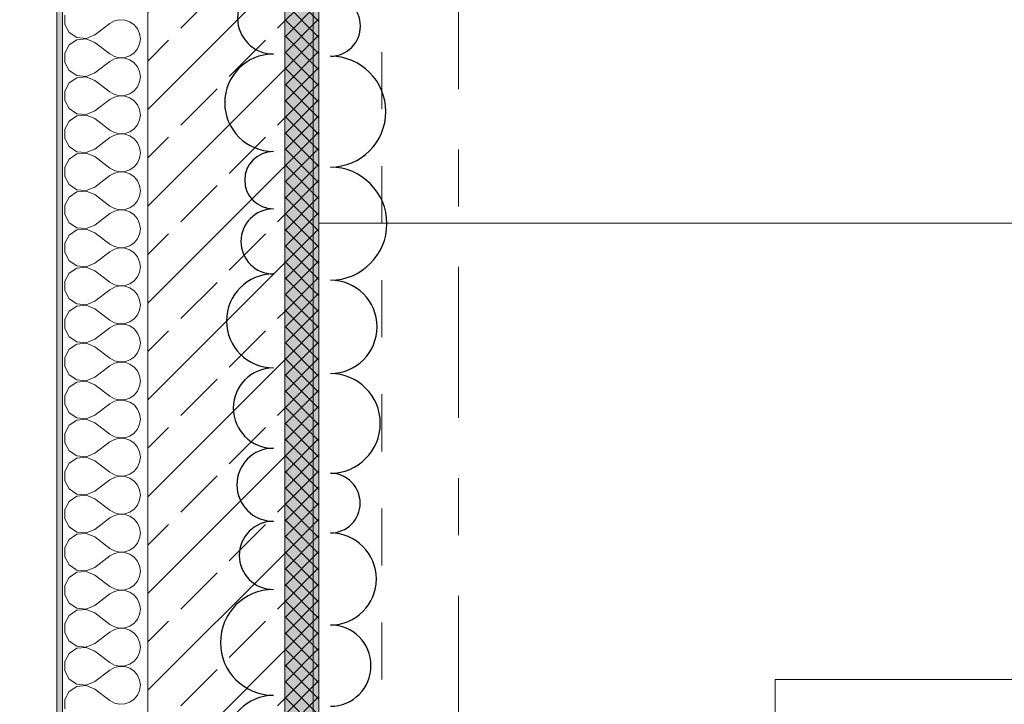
# Model space of a CAD drawing. Header units: metres. Extents: x -3.6 to 90.7, y -11.1 to 18.
# Tile 16 of 256: x -0.2 to 1.5, y 2.2 to 3.4. Entities that reach past the tile are written whole.
import ezdxf

# ---------------------------------------------------------------- set-up
doc = ezdxf.new("R2010")
doc.units = ezdxf.units.M
doc.header["$MEASUREMENT"] = 0
for name, pattern in [('Strichlinie doppelt', [0.546806, 0.264583, -0.105833, 0.070556, -0.105833]), ('Untersicht', [0.1, 0.075, -0.025]), ('Wipeout_Contour', [1, 0, -1])]:
    doc.linetypes.add(name, pattern=pattern)
for name, color, linetype in [('152 - Bemaßung_ Beschriftung.Ausbau', 7, 'Continuous'), ('209 - Marker.Änderung', 7, 'Continuous'), ('451 - Universal.Achsen Raster', 7, 'Continuous'), ('603 - Struktur.Bodenplatte_ Decke Roh', 7, 'Continuous'), ('604 - Struktur.Wand Aussen', 7, 'Continuous'), ('650 - Abdeckung.Fußboden Aufbau', 7, 'Continuous'), ('701 - Einrichtung.Möbel', 7, 'Continuous'), ('Abbruch_605 - Struktur.Wand Innen', 7, 'Continuous'), ('Neubau_653 - Abdeckung.TB Verkofferung', 7, 'Continuous')]:
    doc.layers.add(name, color=color, linetype=linetype)
doc.styles.add('ERSTELLTER_STIL_2', font='txt')
doc.linetypes.add('Abbruch 1', pattern='A,0,[1,2022.0244.A_L5A-PL02.05_iB_Grundriss 3.OG1.Shx,S=0.001984,R=0,X=0,Y=0],-0.25,0', length=0.25)
doc.dimstyles.new('ERSTELLTER_STIL__1', dxfattribs={"dimtxt": 0.1, "dimasz": 0.0532, "dimexe": 0.18, "dimexo": 0.0625, "dimgap": 0, "dimtad": 1, "dimzin": 0, "dimdsep": 46, "dimtxsty": 'ERSTELLTER_STIL_2', "dimblk": 'ARROWHEAD_2', "dimblk1": 'ARROWHEAD_2', "dimblk2": 'ARROWHEAD_2', "dimcen": 0.09, "dimse1": 1, "dimse2": 1, "dimclrd": 7, "dimclre": 7, "dimclrt": 7, "dimazin": 0, "dimtfac": 1, "dimtdec": 4, "dimtmove": 0, "dimatfit": 3, "dimfxl": 1, "dimtolj": 1, "dimtzin": 0, "dimarcsym": 0})
doc.dimstyles.new('ERSTELLTER_STIL__3', dxfattribs={"dimtxt": 0.1, "dimasz": 0.0532, "dimexe": 0.18, "dimexo": 0.0625, "dimgap": 0, "dimtad": 1, "dimtih": 1, "dimtoh": 1, "dimzin": 0, "dimdsep": 46, "dimtxsty": 'ERSTELLTER_STIL_2', "dimblk": 'ARROWHEAD_2', "dimblk1": 'ARROWHEAD_2', "dimblk2": 'ARROWHEAD_2', "dimcen": 0.09, "dimse1": 1, "dimse2": 1, "dimclrd": 7, "dimclre": 7, "dimclrt": 7, "dimazin": 0, "dimtfac": 1, "dimtdec": 4, "dimtmove": 0, "dimatfit": 3, "dimfxl": 1, "dimtolj": 1, "dimtzin": 0, "dimarcsym": 0})

# ---------------------------------------------------------------- blocks, each defined once
blk = doc.blocks.new('*X9')
at = {"layer": '604 - Struktur.Wand Aussen', "color": 7, "linetype": 'Continuous', "lineweight": 5}
for p, q in [((-0.1607, 3.3748), (-0.1607, 3.3585)), ((-0.1607, 3.3585), (-0.153, 3.3442)), ((-0.1083, 3.34), (-0.0817, 3.36)), ((-0.0736, 3.3645), (-0.0817, 3.36)), ((-0.0647, 3.3665), (-0.0736, 3.3645)), ((-0.0555, 3.3661), (-0.0647, 3.3665)), ((-0.0468, 3.3631), (-0.0555, 3.3661)), ((-0.0392, 3.3579), (-0.0468, 3.3631)), ((-0.0333, 3.3509), (-0.0392, 3.3579)), ((-0.0296, 3.3424), (-0.0333, 3.3509)), ((-0.153, 3.3442), (-0.1395, 3.3352)), ((-0.1395, 3.3352), (-0.1233, 3.3337)), ((-0.1233, 3.3337), (-0.1083, 3.34)), ((-0.0283, 3.3333), (-0.0296, 3.3424)), ((-0.153, 3.3224), (-0.1607, 3.3081)), ((-0.1395, 3.3314), (-0.153, 3.3224)), ((-0.1233, 3.333), (-0.1395, 3.3314)), ((-0.1083, 3.3267), (-0.1233, 3.333)), ((-0.1083, 3.3267), (-0.0817, 3.3067)), ((-0.0333, 3.3158), (-0.0296, 3.3242)), ((-0.0296, 3.3242), (-0.0283, 3.3333)), ((-0.1607, 3.3081), (-0.1607, 3.2919)), ((-0.0817, 3.3067), (-0.0736, 3.3022)), ((-0.0736, 3.3022), (-0.0647, 3.3001)), ((-0.0647, 3.2999), (-0.0736, 3.2978)), ((-0.0647, 3.3001), (-0.0555, 3.3006)), ((-0.0555, 3.2994), (-0.0647, 3.2999)), ((-0.0555, 3.3006), (-0.0468, 3.3035)), ((-0.0468, 3.2965), (-0.0555, 3.2994)), ((-0.0468, 3.3035), (-0.0392, 3.3087)), ((-0.0392, 3.3087), (-0.0333, 3.3158)), ((-0.1607, 3.2919), (-0.153, 3.2776)), ((-0.1083, 3.2733), (-0.0817, 3.2933)), ((-0.0736, 3.2978), (-0.0817, 3.2933)), ((-0.0392, 3.2913), (-0.0468, 3.2965)), ((-0.0333, 3.2842), (-0.0392, 3.2913)), ((-0.0296, 3.2758), (-0.0333, 3.2842)), ((-0.153, 3.2776), (-0.1395, 3.2686)), ((-0.1395, 3.2648), (-0.153, 3.2558)), ((-0.1395, 3.2686), (-0.1233, 3.267)), ((-0.1233, 3.2663), (-0.1395, 3.2648)), ((-0.1233, 3.267), (-0.1083, 3.2733)), ((-0.1083, 3.26), (-0.1233, 3.2663)), ((-0.0283, 3.2667), (-0.0296, 3.2758)), ((-0.0296, 3.2576), (-0.0283, 3.2667)), ((-0.153, 3.2558), (-0.1607, 3.2415)), ((-0.1083, 3.26), (-0.0817, 3.24)), ((-0.0392, 3.2421), (-0.0333, 3.2491)), ((-0.0333, 3.2491), (-0.0296, 3.2576)), ((-0.1607, 3.2415), (-0.1607, 3.2252)), ((-0.0817, 3.24), (-0.0736, 3.2355)), ((-0.0736, 3.2311), (-0.0817, 3.2267)), ((-0.0736, 3.2355), (-0.0647, 3.2335)), ((-0.0647, 3.2332), (-0.0736, 3.2311)), ((-0.0647, 3.2335), (-0.0555, 3.2339)), ((-0.0555, 3.2328), (-0.0647, 3.2332)), ((-0.0555, 3.2339), (-0.0468, 3.2369)), ((-0.0468, 3.2298), (-0.0555, 3.2328)), ((-0.0468, 3.2369), (-0.0392, 3.2421)), ((-0.0392, 3.2246), (-0.0468, 3.2298)), ((-0.1607, 3.2252), (-0.153, 3.2109)), ((-0.1083, 3.2067), (-0.0817, 3.2267)), ((-0.0333, 3.2175), (-0.0392, 3.2246)), ((-0.0296, 3.2091), (-0.0333, 3.2175)), ((-0.153, 3.2109), (-0.1395, 3.2019)), ((-0.1395, 3.1981), (-0.153, 3.1891)), ((-0.1395, 3.2019), (-0.1233, 3.2004)), ((-0.1233, 3.1996), (-0.1395, 3.1981)), ((-0.1233, 3.2004), (-0.1083, 3.2067)), ((-0.1083, 3.1933), (-0.1233, 3.1996)), ((-0.0283, 3.2), (-0.0296, 3.2091)), ((-0.0296, 3.1909), (-0.0283, 3.2)), ((-0.153, 3.1891), (-0.1607, 3.1748)), ((-0.1083, 3.1933), (-0.0817, 3.1733)), ((-0.0392, 3.1754), (-0.0333, 3.1825)), ((-0.0333, 3.1825), (-0.0296, 3.1909)), ((-0.1607, 3.1748), (-0.1607, 3.1585)), ((-0.0817, 3.1733), (-0.0736, 3.1689)), ((-0.0736, 3.1645), (-0.0817, 3.16)), ((-0.0736, 3.1689), (-0.0647, 3.1668)), ((-0.0647, 3.1665), (-0.0736, 3.1645)), ((-0.0647, 3.1668), (-0.0555, 3.1672)), ((-0.0555, 3.1661), (-0.0647, 3.1665)), ((-0.0555, 3.1672), (-0.0468, 3.1702)), ((-0.0468, 3.1631), (-0.0555, 3.1661)), ((-0.0468, 3.1702), (-0.0392, 3.1754)), ((-0.0392, 3.1579), (-0.0468, 3.1631)), ((-0.1607, 3.1585), (-0.153, 3.1442)), ((-0.153, 3.1442), (-0.1395, 3.1352)), ((-0.1083, 3.14), (-0.0817, 3.16)), ((-0.0333, 3.1509), (-0.0392, 3.1579)), ((-0.0296, 3.1424), (-0.0333, 3.1509)), ((-0.1395, 3.1314), (-0.153, 3.1224)), ((-0.1395, 3.1352), (-0.1233, 3.1337)), ((-0.1233, 3.133), (-0.1395, 3.1314)), ((-0.1233, 3.1337), (-0.1083, 3.14)), ((-0.1083, 3.1267), (-0.1233, 3.133)), ((-0.1083, 3.1267), (-0.0817, 3.1067)), ((-0.0283, 3.1333), (-0.0296, 3.1424)), ((-0.0296, 3.1242), (-0.0283, 3.1333)), ((-0.153, 3.1224), (-0.1607, 3.1081)), ((-0.0392, 3.1087), (-0.0333, 3.1158)), ((-0.0333, 3.1158), (-0.0296, 3.1242)), ((-0.1607, 3.1081), (-0.1607, 3.0919)), ((-0.1607, 3.0919), (-0.153, 3.0776)), ((-0.1083, 3.0733), (-0.0817, 3.0933)), ((-0.0817, 3.1067), (-0.0736, 3.1022)), ((-0.0736, 3.0978), (-0.0817, 3.0933)), ((-0.0736, 3.1022), (-0.0647, 3.1001)), ((-0.0647, 3.0999), (-0.0736, 3.0978)), ((-0.0647, 3.1001), (-0.0555, 3.1006)), ((-0.0555, 3.0994), (-0.0647, 3.0999)), ((-0.0555, 3.1006), (-0.0468, 3.1035)), ((-0.0468, 3.0965), (-0.0555, 3.0994)), ((-0.0468, 3.1035), (-0.0392, 3.1087)), ((-0.0392, 3.0913), (-0.0468, 3.0965)), ((-0.153, 3.0776), (-0.1395, 3.0686)), ((-0.0333, 3.0842), (-0.0392, 3.0913)), ((-0.0296, 3.0758), (-0.0333, 3.0842)), ((-0.0283, 3.0667), (-0.0296, 3.0758)), ((-0.1395, 3.0648), (-0.153, 3.0558)), ((-0.1395, 3.0686), (-0.1233, 3.067)), ((-0.1233, 3.0663), (-0.1395, 3.0648)), ((-0.1233, 3.067), (-0.1083, 3.0733)), ((-0.1083, 3.06), (-0.1233, 3.0663)), ((-0.1083, 3.06), (-0.0817, 3.04)), ((-0.0333, 3.0491), (-0.0296, 3.0576)), ((-0.0296, 3.0576), (-0.0283, 3.0667)), ((-0.153, 3.0558), (-0.1607, 3.0415)), ((-0.1607, 3.0415), (-0.1607, 3.0252)), ((-0.0817, 3.04), (-0.0736, 3.0355)), ((-0.0468, 3.0369), (-0.0392, 3.0421)), ((-0.0392, 3.0421), (-0.0333, 3.0491)), ((-0.1607, 3.0252), (-0.153, 3.0109)), ((-0.1083, 3.0067), (-0.0817, 3.0267)), ((-0.0736, 3.0311), (-0.0817, 3.0267)), ((-0.0736, 3.0355), (-0.0647, 3.0335)), ((-0.0647, 3.0332), (-0.0736, 3.0311)), ((-0.0647, 3.0335), (-0.0555, 3.0339)), ((-0.0555, 3.0328), (-0.0647, 3.0332)), ((-0.0555, 3.0339), (-0.0468, 3.0369)), ((-0.0468, 3.0298), (-0.0555, 3.0328)), ((-0.0392, 3.0246), (-0.0468, 3.0298)), ((-0.0333, 3.0175), (-0.0392, 3.0246)), ((-0.153, 3.0109), (-0.1395, 3.0019)), ((-0.1233, 3.0004), (-0.1083, 3.0067)), ((-0.0296, 3.0091), (-0.0333, 3.0175)), ((-0.0283, 3), (-0.0296, 3.0091)), ((-0.153, 2.9891), (-0.1607, 2.9748)), ((-0.1395, 2.9981), (-0.153, 2.9891)), ((-0.1395, 3.0019), (-0.1233, 3.0004)), ((-0.1233, 2.9996), (-0.1395, 2.9981)), ((-0.1083, 2.9933), (-0.1233, 2.9996)), ((-0.1083, 2.9933), (-0.0817, 2.9733)), ((-0.0333, 2.9825), (-0.0296, 2.9909)), ((-0.0296, 2.9909), (-0.0283, 3)), ((-0.1607, 2.9748), (-0.1607, 2.9585)), ((-0.0817, 2.9733), (-0.0736, 2.9689)), ((-0.0468, 2.9702), (-0.0392, 2.9754)), ((-0.0392, 2.9754), (-0.0333, 2.9825)), ((-0.1607, 2.9585), (-0.153, 2.9442)), ((-0.1083, 2.94), (-0.0817, 2.96)), ((-0.0736, 2.9645), (-0.0817, 2.96)), ((-0.0736, 2.9689), (-0.0647, 2.9668)), ((-0.0647, 2.9665), (-0.0736, 2.9645)), ((-0.0647, 2.9668), (-0.0555, 2.9672)), ((-0.0555, 2.9661), (-0.0647, 2.9665)), ((-0.0555, 2.9672), (-0.0468, 2.9702)), ((-0.0468, 2.9631), (-0.0555, 2.9661)), ((-0.0392, 2.9579), (-0.0468, 2.9631)), ((-0.0333, 2.9509), (-0.0392, 2.9579)), ((-0.153, 2.9442), (-0.1395, 2.9352)), ((-0.1233, 2.9337), (-0.1083, 2.94)), ((-0.0296, 2.9424), (-0.0333, 2.9509)), ((-0.0283, 2.9333), (-0.0296, 2.9424)), ((-0.153, 2.9224), (-0.1607, 2.9081)), ((-0.1395, 2.9314), (-0.153, 2.9224)), ((-0.1395, 2.9352), (-0.1233, 2.9337)), ((-0.1233, 2.933), (-0.1395, 2.9314)), ((-0.1083, 2.9267), (-0.1233, 2.933)), ((-0.1083, 2.9267), (-0.0817, 2.9067)), ((-0.0333, 2.9158), (-0.0296, 2.9242)), ((-0.0296, 2.9242), (-0.0283, 2.9333)), ((-0.1607, 2.9081), (-0.1607, 2.8919)), ((-0.0817, 2.9067), (-0.0736, 2.9022)), ((-0.0736, 2.9022), (-0.0647, 2.9001)), ((-0.0555, 2.9006), (-0.0468, 2.9035)), ((-0.0468, 2.9035), (-0.0392, 2.9087)), ((-0.0392, 2.9087), (-0.0333, 2.9158)), ((-0.1607, 2.8919), (-0.153, 2.8776)), ((-0.1083, 2.8733), (-0.0817, 2.8933)), ((-0.0736, 2.8978), (-0.0817, 2.8933)), ((-0.0647, 2.8999), (-0.0736, 2.8978)), ((-0.0647, 2.9001), (-0.0555, 2.9006)), ((-0.0555, 2.8994), (-0.0647, 2.8999)), ((-0.0468, 2.8965), (-0.0555, 2.8994)), ((-0.0392, 2.8913), (-0.0468, 2.8965)), ((-0.0333, 2.8842), (-0.0392, 2.8913)), ((-0.153, 2.8776), (-0.1395, 2.8686)), ((-0.1395, 2.8686), (-0.1233, 2.867)), ((-0.1233, 2.867), (-0.1083, 2.8733)), ((-0.0296, 2.8758), (-0.0333, 2.8842)), ((-0.0283, 2.8667), (-0.0296, 2.8758)), ((-0.153, 2.8558), (-0.1607, 2.8415)), ((-0.1395, 2.8648), (-0.153, 2.8558)), ((-0.1233, 2.8663), (-0.1395, 2.8648)), ((-0.1083, 2.86), (-0.1233, 2.8663)), ((-0.1083, 2.86), (-0.0817, 2.84)), ((-0.0333, 2.8491), (-0.0296, 2.8576)), ((-0.0296, 2.8576), (-0.0283, 2.8667)), ((-0.1607, 2.8415), (-0.1607, 2.8252)), ((-0.0817, 2.84), (-0.0736, 2.8355)), ((-0.0736, 2.8355), (-0.0647, 2.8335)), ((-0.0647, 2.8332), (-0.0736, 2.8311)), ((-0.0647, 2.8335), (-0.0555, 2.8339)), ((-0.0555, 2.8328), (-0.0647, 2.8332)), ((-0.0555, 2.8339), (-0.0468, 2.8369)), ((-0.0468, 2.8298), (-0.0555, 2.8328)), ((-0.0468, 2.8369), (-0.0392, 2.8421)), ((-0.0392, 2.8421), (-0.0333, 2.8491)), ((-0.1607, 2.8252), (-0.153, 2.8109)), ((-0.1083, 2.8067), (-0.0817, 2.8267)), ((-0.0736, 2.8311), (-0.0817, 2.8267)), ((-0.0392, 2.8246), (-0.0468, 2.8298)), ((-0.0333, 2.8175), (-0.0392, 2.8246)), ((-0.0296, 2.8091), (-0.0333, 2.8175)), ((-0.153, 2.8109), (-0.1395, 2.8019)), ((-0.1395, 2.7981), (-0.153, 2.7891)), ((-0.1395, 2.8019), (-0.1233, 2.8004)), ((-0.1233, 2.7996), (-0.1395, 2.7981)), ((-0.1233, 2.8004), (-0.1083, 2.8067)), ((-0.1083, 2.7933), (-0.1233, 2.7996)), ((-0.0283, 2.8), (-0.0296, 2.8091)), ((-0.0296, 2.7909), (-0.0283, 2.8)), ((-0.153, 2.7891), (-0.1607, 2.7748)), ((-0.1083, 2.7933), (-0.0817, 2.7733)), ((-0.0392, 2.7754), (-0.0333, 2.7825)), ((-0.0333, 2.7825), (-0.0296, 2.7909)), ((-0.1607, 2.7748), (-0.1607, 2.7585)), ((-0.0817, 2.7733), (-0.0736, 2.7689)), ((-0.0736, 2.7645), (-0.0817, 2.76)), ((-0.0736, 2.7689), (-0.0647, 2.7668)), ((-0.0647, 2.7665), (-0.0736, 2.7645)), ((-0.0647, 2.7668), (-0.0555, 2.7672)), ((-0.0555, 2.7661), (-0.0647, 2.7665)), ((-0.0555, 2.7672), (-0.0468, 2.7702)), ((-0.0468, 2.7631), (-0.0555, 2.7661)), ((-0.0468, 2.7702), (-0.0392, 2.7754)), ((-0.1607, 2.7585), (-0.153, 2.7442)), ((-0.1083, 2.74), (-0.0817, 2.76)), ((-0.0392, 2.7579), (-0.0468, 2.7631)), ((-0.0333, 2.7509), (-0.0392, 2.7579)), ((-0.0296, 2.7424), (-0.0333, 2.7509)), ((-0.153, 2.7442), (-0.1395, 2.7352)), ((-0.1395, 2.7314), (-0.153, 2.7224)), ((-0.1395, 2.7352), (-0.1233, 2.7337)), ((-0.1233, 2.733), (-0.1395, 2.7314)), ((-0.1233, 2.7337), (-0.1083, 2.74)), ((-0.1083, 2.7267), (-0.1233, 2.733)), ((-0.0283, 2.7333), (-0.0296, 2.7424)), ((-0.0296, 2.7242), (-0.0283, 2.7333)), ((-0.153, 2.7224), (-0.1607, 2.7081)), ((-0.1083, 2.7267), (-0.0817, 2.7067)), ((-0.0392, 2.7087), (-0.0333, 2.7158)), ((-0.0333, 2.7158), (-0.0296, 2.7242)), ((-0.1607, 2.7081), (-0.1607, 2.6919)), ((-0.0817, 2.7067), (-0.0736, 2.7022)), ((-0.0736, 2.6978), (-0.0817, 2.6933)), ((-0.0736, 2.7022), (-0.0647, 2.7001)), ((-0.0647, 2.6999), (-0.0736, 2.6978)), ((-0.0647, 2.7001), (-0.0555, 2.7006)), ((-0.0555, 2.6994), (-0.0647, 2.6999)), ((-0.0555, 2.7006), (-0.0468, 2.7035)), ((-0.0468, 2.6965), (-0.0555, 2.6994)), ((-0.0468, 2.7035), (-0.0392, 2.7087)), ((-0.0392, 2.6913), (-0.0468, 2.6965)), ((-0.1607, 2.6919), (-0.153, 2.6776)), ((-0.153, 2.6776), (-0.1395, 2.6686)), ((-0.1083, 2.6733), (-0.0817, 2.6933)), ((-0.0333, 2.6842), (-0.0392, 2.6913)), ((-0.0296, 2.6758), (-0.0333, 2.6842)), ((-0.1395, 2.6648), (-0.153, 2.6558)), ((-0.1395, 2.6686), (-0.1233, 2.667)), ((-0.1233, 2.6663), (-0.1395, 2.6648)), ((-0.1233, 2.667), (-0.1083, 2.6733)), ((-0.1083, 2.66), (-0.1233, 2.6663)), ((-0.1083, 2.66), (-0.0817, 2.64)), ((-0.0283, 2.6667), (-0.0296, 2.6758)), ((-0.0296, 2.6576), (-0.0283, 2.6667)), ((-0.153, 2.6558), (-0.1607, 2.6415)), ((-0.0392, 2.6421), (-0.0333, 2.6491)), ((-0.0333, 2.6491), (-0.0296, 2.6576)), ((-0.1607, 2.6415), (-0.1607, 2.6252)), ((-0.1083, 2.6067), (-0.0817, 2.6267)), ((-0.0817, 2.64), (-0.0736, 2.6355)), ((-0.0736, 2.6311), (-0.0817, 2.6267)), ((-0.0736, 2.6355), (-0.0647, 2.6335)), ((-0.0647, 2.6332), (-0.0736, 2.6311)), ((-0.0647, 2.6335), (-0.0555, 2.6339)), ((-0.0555, 2.6328), (-0.0647, 2.6332)), ((-0.0555, 2.6339), (-0.0468, 2.6369)), ((-0.0468, 2.6298), (-0.0555, 2.6328)), ((-0.0468, 2.6369), (-0.0392, 2.6421)), ((-0.0392, 2.6246), (-0.0468, 2.6298)), ((-0.1607, 2.6252), (-0.153, 2.6109)), ((-0.153, 2.6109), (-0.1395, 2.6019)), ((-0.0333, 2.6175), (-0.0392, 2.6246)), ((-0.0296, 2.6091), (-0.0333, 2.6175)), ((-0.0283, 2.6), (-0.0296, 2.6091)), ((-0.1395, 2.5981), (-0.153, 2.5891)), ((-0.1395, 2.6019), (-0.1233, 2.6004)), ((-0.1233, 2.5996), (-0.1395, 2.5981)), ((-0.1233, 2.6004), (-0.1083, 2.6067)), ((-0.1083, 2.5933), (-0.1233, 2.5996)), ((-0.1083, 2.5933), (-0.0817, 2.5733)), ((-0.0333, 2.5825), (-0.0296, 2.5909)), ((-0.0296, 2.5909), (-0.0283, 2.6)), ((-0.153, 2.5891), (-0.1607, 2.5748)), ((-0.1607, 2.5748), (-0.1607, 2.5585)), ((-0.0468, 2.5702), (-0.0392, 2.5754)), ((-0.0392, 2.5754), (-0.0333, 2.5825)), ((-0.1607, 2.5585), (-0.153, 2.5442)), ((-0.1083, 2.54), (-0.0817, 2.56)), ((-0.0817, 2.5733), (-0.0736, 2.5689)), ((-0.0736, 2.5645), (-0.0817, 2.56)), ((-0.0736, 2.5689), (-0.0647, 2.5668)), ((-0.0647, 2.5665), (-0.0736, 2.5645)), ((-0.0647, 2.5668), (-0.0555, 2.5672)), ((-0.0555, 2.5661), (-0.0647, 2.5665)), ((-0.0555, 2.5672), (-0.0468, 2.5702)), ((-0.0468, 2.5631), (-0.0555, 2.5661)), ((-0.0392, 2.5579), (-0.0468, 2.5631)), ((-0.0333, 2.5509), (-0.0392, 2.5579)), ((-0.153, 2.5442), (-0.1395, 2.5352)), ((-0.1233, 2.5337), (-0.1083, 2.54)), ((-0.0296, 2.5424), (-0.0333, 2.5509)), ((-0.0283, 2.5333), (-0.0296, 2.5424)), ((-0.153, 2.5224), (-0.1607, 2.5081)), ((-0.1395, 2.5314), (-0.153, 2.5224)), ((-0.1395, 2.5352), (-0.1233, 2.5337)), ((-0.1233, 2.533), (-0.1395, 2.5314)), ((-0.1083, 2.5267), (-0.1233, 2.533)), ((-0.1083, 2.5267), (-0.0817, 2.5067)), ((-0.0333, 2.5158), (-0.0296, 2.5242)), ((-0.0296, 2.5242), (-0.0283, 2.5333)), ((-0.1607, 2.5081), (-0.1607, 2.4919)), ((-0.0817, 2.5067), (-0.0736, 2.5022)), ((-0.0468, 2.5035), (-0.0392, 2.5087)), ((-0.0392, 2.5087), (-0.0333, 2.5158)), ((-0.1607, 2.4919), (-0.153, 2.4776)), ((-0.1083, 2.4733), (-0.0817, 2.4933)), ((-0.0736, 2.4978), (-0.0817, 2.4933)), ((-0.0736, 2.5022), (-0.0647, 2.5001)), ((-0.0647, 2.4999), (-0.0736, 2.4978)), ((-0.0647, 2.5001), (-0.0555, 2.5006)), ((-0.0555, 2.4994), (-0.0647, 2.4999)), ((-0.0555, 2.5006), (-0.0468, 2.5035)), ((-0.0468, 2.4965), (-0.0555, 2.4994)), ((-0.0392, 2.4913), (-0.0468, 2.4965)), ((-0.0333, 2.4842), (-0.0392, 2.4913)), ((-0.153, 2.4776), (-0.1395, 2.4686)), ((-0.1233, 2.467), (-0.1083, 2.4733)), ((-0.0296, 2.4758), (-0.0333, 2.4842)), ((-0.0283, 2.4667), (-0.0296, 2.4758)), ((-0.153, 2.4558), (-0.1607, 2.4415)), ((-0.1395, 2.4648), (-0.153, 2.4558)), ((-0.1395, 2.4686), (-0.1233, 2.467)), ((-0.1233, 2.4663), (-0.1395, 2.4648)), ((-0.1083, 2.46), (-0.1233, 2.4663)), ((-0.1083, 2.46), (-0.0817, 2.44)), ((-0.0333, 2.4491), (-0.0296, 2.4576)), ((-0.0296, 2.4576), (-0.0283, 2.4667)), ((-0.1607, 2.4415), (-0.1607, 2.4252)), ((-0.0817, 2.44), (-0.0736, 2.4355)), ((-0.0736, 2.4355), (-0.0647, 2.4335)), ((-0.0555, 2.4339), (-0.0468, 2.4369)), ((-0.0468, 2.4369), (-0.0392, 2.4421)), ((-0.0392, 2.4421), (-0.0333, 2.4491)), ((-0.1607, 2.4252), (-0.153, 2.4109)), ((-0.1083, 2.4067), (-0.0817, 2.4267)), ((-0.0736, 2.4311), (-0.0817, 2.4267)), ((-0.0647, 2.4332), (-0.0736, 2.4311)), ((-0.0647, 2.4335), (-0.0555, 2.4339)), ((-0.0555, 2.4328), (-0.0647, 2.4332)), ((-0.0468, 2.4298), (-0.0555, 2.4328)), ((-0.0392, 2.4246), (-0.0468, 2.4298)), ((-0.0333, 2.4175), (-0.0392, 2.4246)), ((-0.153, 2.4109), (-0.1395, 2.4019)), ((-0.1395, 2.4019), (-0.1233, 2.4004)), ((-0.1233, 2.4004), (-0.1083, 2.4067)), ((-0.0296, 2.4091), (-0.0333, 2.4175)), ((-0.0283, 2.4), (-0.0296, 2.4091)), ((-0.153, 2.3891), (-0.1607, 2.3748)), ((-0.1395, 2.3981), (-0.153, 2.3891)), ((-0.1233, 2.3996), (-0.1395, 2.3981)), ((-0.1083, 2.3933), (-0.1233, 2.3996)), ((-0.1083, 2.3933), (-0.0817, 2.3733)), ((-0.0333, 2.3825), (-0.0296, 2.3909)), ((-0.0296, 2.3909), (-0.0283, 2.4)), ((-0.1607, 2.3748), (-0.1607, 2.3585)), ((-0.0817, 2.3733), (-0.0736, 2.3689)), ((-0.0736, 2.3689), (-0.0647, 2.3668)), ((-0.0647, 2.3665), (-0.0736, 2.3645)), ((-0.0647, 2.3668), (-0.0555, 2.3672)), ((-0.0555, 2.3661), (-0.0647, 2.3665)), ((-0.0555, 2.3672), (-0.0468, 2.3702)), ((-0.0468, 2.3702), (-0.0392, 2.3754)), ((-0.0392, 2.3754), (-0.0333, 2.3825)), ((-0.1607, 2.3585), (-0.153, 2.3442)), ((-0.1083, 2.34), (-0.0817, 2.36)), ((-0.0736, 2.3645), (-0.0817, 2.36)), ((-0.0468, 2.3631), (-0.0555, 2.3661)), ((-0.0392, 2.3579), (-0.0468, 2.3631)), ((-0.0333, 2.3509), (-0.0392, 2.3579)), ((-0.0296, 2.3424), (-0.0333, 2.3509)), ((-0.153, 2.3442), (-0.1395, 2.3352)), ((-0.1395, 2.3352), (-0.1233, 2.3337)), ((-0.1233, 2.333), (-0.1395, 2.3314)), ((-0.1233, 2.3337), (-0.1083, 2.34)), ((-0.1083, 2.3267), (-0.1233, 2.333)), ((-0.0283, 2.3333), (-0.0296, 2.3424)), ((-0.0296, 2.3242), (-0.0283, 2.3333)), ((-0.153, 2.3224), (-0.1607, 2.3081)), ((-0.1395, 2.3314), (-0.153, 2.3224)), ((-0.1083, 2.3267), (-0.0817, 2.3067)), ((-0.0392, 2.3087), (-0.0333, 2.3158)), ((-0.0333, 2.3158), (-0.0296, 2.3242)), ((-0.1607, 2.3081), (-0.1607, 2.2919)), ((-0.0817, 2.3067), (-0.0736, 2.3022)), ((-0.0736, 2.2978), (-0.0817, 2.2933)), ((-0.0736, 2.3022), (-0.0647, 2.3001)), ((-0.0647, 2.2999), (-0.0736, 2.2978)), ((-0.0647, 2.3001), (-0.0555, 2.3006)), ((-0.0555, 2.2994), (-0.0647, 2.2999)), ((-0.0555, 2.3006), (-0.0468, 2.3035)), ((-0.0468, 2.2965), (-0.0555, 2.2994)), ((-0.0468, 2.3035), (-0.0392, 2.3087)), ((-0.1607, 2.2919), (-0.153, 2.2776)), ((-0.1083, 2.2733), (-0.0817, 2.2933)), ((-0.0392, 2.2913), (-0.0468, 2.2965)), ((-0.0333, 2.2842), (-0.0392, 2.2913)), ((-0.0296, 2.2758), (-0.0333, 2.2842)), ((-0.153, 2.2776), (-0.1395, 2.2686)), ((-0.1395, 2.2648), (-0.153, 2.2558)), ((-0.1395, 2.2686), (-0.1233, 2.267)), ((-0.1233, 2.2663), (-0.1395, 2.2648)), ((-0.1233, 2.267), (-0.1083, 2.2733)), ((-0.1083, 2.26), (-0.1233, 2.2663)), ((-0.0283, 2.2667), (-0.0296, 2.2758)), ((-0.0296, 2.2576), (-0.0283, 2.2667)), ((-0.153, 2.2558), (-0.1607, 2.2415)), ((-0.1083, 2.26), (-0.0817, 2.24)), ((-0.0392, 2.2421), (-0.0333, 2.2491)), ((-0.0333, 2.2491), (-0.0296, 2.2576)), ((-0.1607, 2.2415), (-0.1607, 2.2252)), ((-0.0817, 2.24), (-0.0736, 2.2355)), ((-0.0736, 2.2311), (-0.0817, 2.2267)), ((-0.0736, 2.2355), (-0.0647, 2.2335)), ((-0.0647, 2.2332), (-0.0736, 2.2311)), ((-0.0647, 2.2335), (-0.0555, 2.2339)), ((-0.0555, 2.2328), (-0.0647, 2.2332)), ((-0.0555, 2.2339), (-0.0468, 2.2369)), ((-0.0468, 2.2298), (-0.0555, 2.2328)), ((-0.0468, 2.2369), (-0.0392, 2.2421)), ((-0.0392, 2.2246), (-0.0468, 2.2298)), ((-0.1607, 2.2252), (-0.153, 2.2109)), ((-0.153, 2.2109), (-0.1395, 2.2019)), ((-0.1083, 2.2067), (-0.0817, 2.2267)), ((-0.0333, 2.2175), (-0.0392, 2.2246)), ((-0.0296, 2.2091), (-0.0333, 2.2175)), ((-0.1395, 2.1981), (-0.153, 2.1891)), ((-0.1395, 2.2019), (-0.1233, 2.2004)), ((-0.1233, 2.1996), (-0.1395, 2.1981)), ((-0.1233, 2.2004), (-0.1083, 2.2067)), ((-0.1083, 2.1933), (-0.1233, 2.1996)), ((-0.0283, 2.2), (-0.0296, 2.2091)), ((-0.0296, 2.1909), (-0.0283, 2.2)), ((-0.153, 2.1891), (-0.1607, 2.1748)), ((-0.1083, 2.1933), (-0.0817, 2.1733)), ((-0.0392, 2.1754), (-0.0333, 2.1825)), ((-0.0333, 2.1825), (-0.0296, 2.1909)), ((-0.1607, 2.1748), (-0.1607, 2.1585)), ((-0.0817, 2.1733), (-0.0736, 2.1689)), ((-0.0736, 2.1689), (-0.0647, 2.1668)), ((-0.0647, 2.1668), (-0.0555, 2.1672)), ((-0.0555, 2.1672), (-0.0468, 2.1702)), ((-0.0468, 2.1702), (-0.0392, 2.1754))]:
    blk.add_line(p, q, dxfattribs=at)
blk = doc.blocks.new('*D348')
at = {"layer": '152 - Bemaßung_ Beschriftung.Ausbau', "color": 7, "linetype": 'Continuous', "lineweight": 5}
for p, q in [((-1.21, 6.1252), (-1.14, 6.0848)), ((-1.1225, 6.105), (-1.2275, 6.105)), ((-1.175, 0.005), (-1.175, 6.105)), ((-1.21, 0.0252), (-1.14, -0.0152))]:
    blk.add_line(p, q, dxfattribs=at)
at = {"layer": '152 - Bemaßung_ Beschriftung.Ausbau', "color": 7, "lineweight": 5, "insert": (-1.195, 2.922), "char_height": 0.1, "attachment_point": 7, "rotation": 90, "style": 'ERSTELLTER_STIL_2'}
blk.add_mtext('\\A1;{\\pql;\\fArial|b0|i0|c0|p38;6,10}', dxfattribs=at)
blk = doc.blocks.new('ARROWHEAD_2')
at = {"color": 0, "linetype": 'Continuous', "lineweight": 0}
for p, q in [((-0.378, -0.655), (0.378, 0.655)), ((0, 0), (-1, 0))]:
    blk.add_line(p, q, dxfattribs=at)
blk = doc.blocks.new('*D355')
at = {"layer": '152 - Bemaßung_ Beschriftung.Ausbau', "color": 7, "linetype": 'Continuous', "lineweight": 5}
for p, q in [((-1.71, 5.8252), (-1.64, 5.7848)), ((-1.6225, 5.805), (-1.7275, 5.805)), ((-1.675, 0.245), (-1.675, 5.805)), ((-1.71, 0.2652), (-1.64, 0.2248)), ((-1.6225, 0.245), (-1.7275, 0.245)), ((-1.675, 0.005), (-1.675, 0.245))]:
    blk.add_line(p, q, dxfattribs=at)
at = {"layer": '152 - Bemaßung_ Beschriftung.Ausbau', "color": 7, "lineweight": 5, "char_height": 0.1, "attachment_point": 7, "rotation": 90, "style": 'ERSTELLTER_STIL_2'}
for s, insert in [('\\A1;{\\pql;\\fArial|b0|i0|c0|p38;12}', (-1.695, 5.633)), ('\\A1;{\\pql;\\fArial|b0|i0|c0|p38;5,56}', (-1.695, 2.8161))]:
    blk.add_mtext(s, dxfattribs=dict(at, insert=insert))
blk = doc.blocks.new('*D366')
at = {"layer": '152 - Bemaßung_ Beschriftung.Ausbau', "color": 7, "linetype": 'Continuous', "lineweight": 5}
for p, q in [((-2.21, 5.2202), (-2.14, 5.1798)), ((-2.1225, 5.2), (-2.2275, 5.2)), ((-2.175, 0.7), (-2.175, 5.2)), ((-2.21, 0.7202), (-2.14, 0.6798)), ((-2.1225, 0.7), (-2.2275, 0.7))]:
    blk.add_line(p, q, dxfattribs=at)
at = {"layer": '152 - Bemaßung_ Beschriftung.Ausbau', "color": 7, "lineweight": 5, "insert": (-2.195, 2.817), "char_height": 0.1, "attachment_point": 7, "rotation": 90, "style": 'ERSTELLTER_STIL_2'}
blk.add_mtext('\\A1;{\\pql;\\fArial|b0|i0|c0|p38;4,50}', dxfattribs=at)
blk = doc.blocks.new('*D375')
at = {"layer": '152 - Bemaßung_ Beschriftung.Ausbau', "color": 7, "linetype": 'Continuous', "lineweight": 5}
for p, q in [((-2.675, 13.845), (-2.675, 13.8792)), ((-2.64, 13.8248), (-2.71, 13.8652)), ((-2.6225, 13.845), (-2.7275, 13.845)), ((-2.675, -0.145), (-2.675, 13.845)), ((-2.71, -0.1248), (-2.64, -0.1652)), ((-2.6225, -0.145), (-2.7275, -0.145)), ((-2.675, -0.1792), (-2.675, -0.145))]:
    blk.add_line(p, q, dxfattribs=at)
at = {"layer": '152 - Bemaßung_ Beschriftung.Ausbau', "color": 7, "lineweight": 5, "insert": (-2.695, 6.679), "char_height": 0.1, "attachment_point": 7, "rotation": 90, "style": 'ERSTELLTER_STIL_2'}
blk.add_mtext('\\A1;{\\pql;\\fArial|b0|i0|c0|p38;13,99}', dxfattribs=at)
blk = doc.blocks.new('*D418')
at = {"layer": '152 - Bemaßung_ Beschriftung.Ausbau', "color": 7, "linetype": 'Continuous', "lineweight": 5}
for p, q in [((4.025, -4.6125), (4.025, -4.5075)), ((0.2952, -4.525), (0.2548, -4.595)), ((4.0452, -4.525), (4.0048, -4.595)), ((0.275, -4.56), (4.025, -4.56))]:
    blk.add_line(p, q, dxfattribs=at)
at = {"layer": '152 - Bemaßung_ Beschriftung.Ausbau', "color": 7, "lineweight": 5, "char_height": 0.1, "attachment_point": 7, "style": 'ERSTELLTER_STIL_2'}
for s, insert in [('\\A1;{\\pql;\\fArial|b0|i0|c0|p38;18\\fArial|b0|i0|c0|p38;\\A1{\\H.66x;\\S5^  ;}}', (3.8029, -4.5416)), ('\\A1;{\\pql;\\fArial|b0|i0|c0|p38;5}', (0.2952, -4.54)), ('\\A1;{\\pql;\\fArial|b0|i0|c0|p38;3,75}', (1.954, -4.54))]:
    blk.add_mtext(s, dxfattribs=dict(at, insert=insert))

msp = doc.modelspace()

# ---------------------------------------------------------------- hatches: boundary and pattern name
at = {"layer": '604 - Struktur.Wand Aussen', "linetype": 'Continuous', "lineweight": 0, "true_color": 0x000000}
h = msp.add_hatch(dxfattribs=at)
h.set_pattern_fill('Verputz_0001', color=18, style=0, pattern_type=2)
h.set_pattern_definition([(0, (0, 0), (0, 0.0866025), [0, -0.05]), (0, (0.025, 0.0433), (0, 0.0866025), [0, -0.05])])
h.paths.add_polyline_path([(-0.165, -0.145), (-0.165, 5.33), (-0.175, 5.33), (-0.175, -0.145)])
h = msp.add_hatch(dxfattribs=at)
h.set_pattern_fill('Beton__Stahlbeton_0001', color=18, style=0, pattern_type=2)
h.set_pattern_definition([(45, (0, 0), (-0.0848528, 0.0848528), []), (45, (-0.04243, 0.04243), (-0.0848528, 0.0848528), [0.09, -0.03])])
h.paths.add_polyline_path([(0.225, 0.245), (0.225, 5.33), (-0.015, 5.33), (-0.015, 0.245)])
at = {"layer": '604 - Struktur.Wand Aussen', "linetype": 'Continuous', "lineweight": 0, "true_color": 0xbebebe}
msp.add_hatch(color=9, dxfattribs=at).paths.add_polyline_path([(0.2738, 0.245), (0.275, 0.2461), (0.275, 5.19), (0.225, 5.19), (0.225, 0.245)])

# ---------------------------------------------------------------- linework, layer by layer
at = {"layer": '209 - Marker.Änderung', "color": 1, "linetype": 'Continuous', "lineweight": 25}
for centre, radius, start, end in [((0.205, 3.3693), 0.0628, 90, 270), ((0.305, 3.3555), 0.0528, 270, 90), ((0.205, 3.2211), 0.0854, 90, 270), ((0.305, 3.2055), 0.0972, 270, 90), ((0.205, 3.0854), 0.0503, 90, 270), ((0.205, 2.978), 0.057, 90, 270), ((0.205, 2.8387), 0.0823, 90, 270), ((0.205, 2.6859), 0.0704, 90, 270), ((0.205, 2.5515), 0.064, 90, 270), ((0.205, 2.4277), 0.0598, 90, 270), ((0.205, 2.2751), 0.0928, 90, 270), ((0.205, 2.0996), 0.0827, 90, 270)]:
    msp.add_arc(centre, radius, start, end, dxfattribs=at)
at = {"layer": '604 - Struktur.Wand Aussen', "color": 7, "linetype": 'Continuous', "lineweight": 13}
for p, q in [((-0.165, 5.33), (-0.165, -0.005)), ((0.275, 0.2461), (0.275, 5.19))]:
    msp.add_line(p, q, dxfattribs=at)
at = {"layer": '604 - Struktur.Wand Aussen', "color": 7, "linetype": 'Continuous', "lineweight": 18}
for p, q in [((-0.015, 5.33), (-0.015, 0.245)), ((0.225, 0.245), (0.225, 5.19))]:
    msp.add_line(p, q, dxfattribs=at)
at = {"layer": '604 - Struktur.Wand Aussen', "color": 7, "linetype": 'Continuous', "lineweight": 13, "flags": 128}
msp.add_lwpolyline([(-0.175, 5.33), (-0.175, -0.155)], dxfattribs=at)
at = {"layer": 'Abbruch_605 - Struktur.Wand Innen', "color": 7, "linetype": 'Abbruch 1', "lineweight": 18, "flags": 128}
msp.add_lwpolyline([(0.225, 5.19), (0.225, 1.01)], dxfattribs=at)

# ---------------------------------------------------------------- block references
at = {"layer": '604 - Struktur.Wand Aussen', "color": 7, "lineweight": 18}
msp.add_blockref('*X9', (0, 0), dxfattribs=at)

# ---------------------------------------------------------------- dimensions: what is measured, and where the dimension line sits
at = {"layer": '152 - Bemaßung_ Beschriftung.Ausbau', "color": 7, "linetype": 'Continuous', "lineweight": 5}
for base, p1, p2, picture, middle in [((-2.675, 13.845), (-0.165, -0.145), (-0.165, 13.845), '*D375', (-2.745, 6.847)), ((-1.175, 6.105), (-0.015, 0.005), (0.105, 6.105), '*D348', (-1.245, 3.0519))]:
    dim = msp.add_linear_dim(base=base, p1=p1, p2=p2, angle=90, dimstyle='ERSTELLTER_STIL__1', dxfattribs=at)
    dim.commit()
    dim.dimension.update_dxf_attribs({"geometry": picture, "text_midpoint": middle, "dimtype": 160, "text_rotation": 90})

# ---------------------------------------------------------------- wipeouts: each hides what was drawn before it
at = {"color": 254, "linetype": 'Wipeout_Contour', "lineweight": 0, "ltscale": 15.291531}
msp.add_wipeout([(0.285, 3.01), (0.285, 1.01), (1.085, 1.01), (1.085, 2.21), (2.485, 2.21), (2.485, 3.01)], dxfattribs=at).dxf.layer = '701 - Einrichtung.Möbel'

# ---------------------------------------------------------------- next in the draw order: hatches: boundary and pattern name
at = {"layer": '604 - Struktur.Wand Aussen', "linetype": 'Continuous', "lineweight": 0, "true_color": 0x000000}
h = msp.add_hatch(dxfattribs=at)
h.set_pattern_fill('Gips_0001', color=18, style=0, pattern_type=2)
h.set_pattern_definition([(45, (0, 0), (-0.01767767, 0.01767767), [0, -0.025])])
h.paths.add_polyline_path([(0.285, 0.255), (0.285, 5.19), (0.275, 5.19), (0.275, 0.255)])
at = {"layer": 'Abbruch_605 - Struktur.Wand Innen', "linetype": 'Continuous', "lineweight": 0, "true_color": 0x000000}
h = msp.add_hatch(dxfattribs=at)
h.set_pattern_fill('Dämmung__hart_2_0001', color=18, style=0, pattern_type=2)
h.set_pattern_definition([(315, (0, 0), (0.014142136, 0.014142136), []), (45, (0, 0), (-0.014142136, 0.014142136), [])])
h.paths.add_polyline_path([(0.285, 5.19), (0.225, 5.19), (0.225, 1.01), (0.285, 1.01)])

# ---------------------------------------------------------------- next in the draw order: linework, layer by layer
at = {"layer": '209 - Marker.Änderung', "color": 1, "linetype": 'Continuous', "lineweight": 25}
for centre, radius in [((0.305, 3.0092), 0.0991), ((0.305, 2.8284), 0.0818), ((0.305, 2.6591), 0.0875), ((0.305, 2.5193), 0.0523), ((0.305, 2.3863), 0.0807), ((0.305, 2.2344), 0.0712)]:
    msp.add_arc(centre, radius, 270, 90, dxfattribs=at)
at = {"layer": '451 - Universal.Achsen Raster', "color": 160, "linetype": 'Strichlinie doppelt', "lineweight": 9, "true_color": 0x3232ff}
msp.add_line((0.53, -10.585), (0.53, 16.355), dxfattribs=at)
at = {"layer": '603 - Struktur.Bodenplatte_ Decke Roh', "color": 7, "linetype": 'Continuous', "lineweight": 18, "flags": 128}
msp.add_lwpolyline([(47.48, 13.695), (14.78, 13.695), (14.78, 13.455), (14.78, 13), (14.84, 13), (14.84, 8.585), (13.03, 8.585), (13.03, 8.725), (11.41, 8.725), (11.41, 13), (11.48, 13), (11.48, 13.455), (11.48, 13.695), (-0.015, 13.695), (-0.015, 0.005), (62.275, 0.005)], dxfattribs=at)
at = {"layer": '604 - Struktur.Wand Aussen', "color": 7, "linetype": 'Continuous', "lineweight": 13, "flags": 128}
msp.add_lwpolyline([(0.285, 0.255), (0.285, 5.19)], dxfattribs=at)
at = {"layer": '650 - Abdeckung.Fußboden Aufbau', "color": 7, "linetype": 'Continuous', "lineweight": 13, "flags": 128}
msp.add_lwpolyline([(0.69, 5.805), (0.69, 5.19), (0.285, 5.19), (0.285, 0.255)], dxfattribs=at)
at = {"layer": '701 - Einrichtung.Möbel', "color": 7, "linetype": 'Continuous', "lineweight": 5, "flags": 128}
msp.add_lwpolyline([(0.285, 3.01), (0.285, 1.01), (1.085, 1.01), (1.085, 2.21), (2.485, 2.21), (2.485, 3.01)], close=True, dxfattribs=at)
at = {"layer": 'Abbruch_605 - Struktur.Wand Innen', "color": 7, "linetype": 'Abbruch 1', "lineweight": 18, "flags": 128}
msp.add_lwpolyline([(0.285, 1.01), (0.285, 5.19)], dxfattribs=at)
at = {"layer": 'Neubau_653 - Abdeckung.TB Verkofferung', "color": 1, "linetype": 'Untersicht', "lineweight": 9}
for p, q in [((0.285, 1.01), (0.285, 5.0505)), ((0.395, 1.01), (0.395, 5.0505))]:
    msp.add_line(p, q, dxfattribs=at)

# ---------------------------------------------------------------- next in the draw order: dimensions: what is measured, and where the dimension line sits
at = {"layer": '152 - Bemaßung_ Beschriftung.Ausbau', "color": 7, "linetype": 'Continuous', "lineweight": 5}
for base, p1, p2, picture, middle in [((-1.675, 5.805), (0.225, 0.245), (4.135, 5.805), '*D355', (-1.745, 2.946)), ((-2.175, 5.2), (0.68, 0.7), (0.68, 5.2), '*D366', (-2.245, 2.9468))]:
    dim = msp.add_linear_dim(base=base, p1=p1, p2=p2, angle=90, dimstyle='ERSTELLTER_STIL__1', dxfattribs=at)
    dim.commit()
    dim.dimension.update_dxf_attribs({"geometry": picture, "text_midpoint": middle, "dimtype": 160, "text_rotation": 90})
dim = msp.add_linear_dim(base=(4.025, -4.56), p1=(0.275, 0.245), p2=(4.025, 3.2575), dimstyle='ERSTELLTER_STIL__3', dxfattribs=at)
dim.commit()
dim.dimension.update_dxf_attribs({"geometry": '*D418', "text_midpoint": (2.0839, -4.49), "dimtype": 160})

doc.saveas('drawing.dxf')
